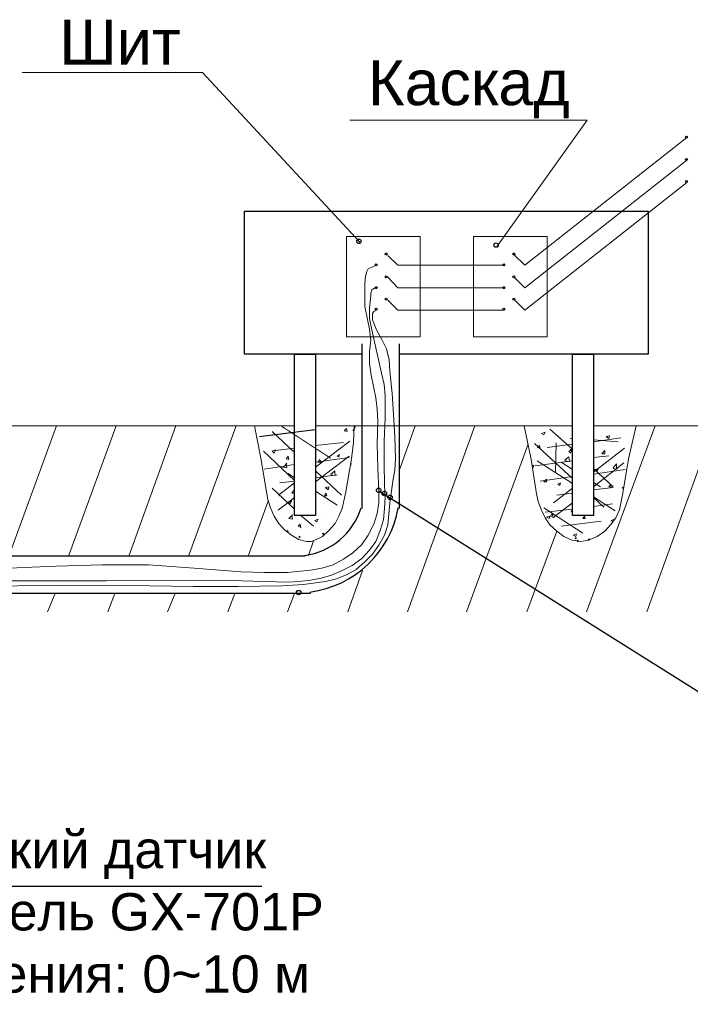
# Model space of a CAD drawing. Header units: millimetres. Extents: x -1722610 to 3896328, y -6858570 to -1329430.
# Tile 17 of 51: x 3089590 to 3094064, y -3466507 to -3459942. Entities that reach past the tile are written whole.
import ezdxf

# ---------------------------------------------------------------- set-up
doc = ezdxf.new("R2010")
doc.units = ezdxf.units.MM
doc.linetypes.add('PDF_IMPORT', pattern=[1, 0.8, -0.2])
doc.layers.get('0').update_dxf_attribs({"lineweight": 5})
doc.layers.add('PDF_Geometry', color=7, linetype='Continuous')
doc.layers.add('PDF_Solid Fills', color=7, linetype='Continuous', true_color=0xb9b9b9)
doc.styles.get("Standard").update_dxf_attribs({"font": 'arial.ttf'})

msp = doc.modelspace()

# ---------------------------------------------------------------- hatches: boundary and pattern name
at = {"layer": 'PDF_Solid Fills', "lineweight": 0, "true_color": 0x0089b7}
for points in [[(3091817.0967, -3462670.9104), (3091812.8617, -3462675.1454), (3091808.6268, -3462679.3804), (3091812.8617, -3462683.6154), (3091817.0967, -3462687.8504), (3091821.3317, -3462683.6154), (3091825.5667, -3462679.3804), (3091821.3317, -3462675.1454)], [(3091376.6576, -3463344.2741), (3091372.4226, -3463348.5091), (3091368.1876, -3463352.7441), (3091372.4226, -3463356.9791), (3091376.6576, -3463361.2141), (3091380.8926, -3463356.9791), (3091385.1276, -3463352.7441), (3091380.8926, -3463348.5091)], [(3091613.8171, -3463361.2141), (3091609.5821, -3463365.4491), (3091605.3472, -3463369.6841), (3091609.5821, -3463373.9191), (3091613.8171, -3463378.1541), (3091618.0521, -3463373.9191), (3091622.2871, -3463369.6841), (3091618.0521, -3463365.4491)], [(3091457.1224, -3463382.3891), (3091452.8874, -3463386.6241), (3091448.6525, -3463390.8591), (3091452.8874, -3463395.094), (3091457.1224, -3463399.329), (3091461.3574, -3463395.094), (3091465.5924, -3463390.8591), (3091461.3574, -3463386.6241)], [(3093299.3439, -3463390.8591), (3093295.1089, -3463395.094), (3093290.8739, -3463399.329), (3093295.1089, -3463403.564), (3093299.3439, -3463407.799), (3093303.5789, -3463403.564), (3093307.8139, -3463399.329), (3093303.5789, -3463395.094)], [(3093312.0488, -3463407.799), (3093307.8139, -3463412.034), (3093303.5789, -3463416.269), (3093307.8139, -3463420.504), (3093312.0488, -3463424.739), (3093316.2838, -3463420.504), (3093320.5188, -3463416.269), (3093316.2838, -3463412.034)], [(3093388.2787, -3463399.329), (3093384.0437, -3463403.564), (3093379.8087, -3463407.799), (3093384.0437, -3463412.034), (3093388.2787, -3463416.269), (3093392.5137, -3463412.034), (3093396.7487, -3463407.799), (3093392.5137, -3463403.564)]]:
    msp.add_hatch(color=142, dxfattribs=at).paths.add_polyline_path(points)

# ---------------------------------------------------------------- linework, layer by layer
at = {"layer": 'PDF_Geometry', "color": 7, "lineweight": 20}
msp.add_lwpolyline([(3089606.431, -3460295.08), (3090809.1687, -3460295.08), (3091859.4467, -3461425.8229)], dxfattribs=at)
at = {"layer": 'PDF_Geometry', "color": 8, "lineweight": 20, "true_color": 0x757575}
msp.add_lwpolyline([(3091791.6868, -3460612.7044), (3093375.5737, -3460612.7044), (3092774.2049, -3461451.2328)], dxfattribs=at)
at = {"layer": 'PDF_Geometry', "color": 5, "lineweight": 13}
for points in [[(3092888.5497, -3461510.5227), (3092960.5445, -3461578.2826), (3094040.4674, -3460727.0492)], [(3092888.5497, -3461658.7474), (3092960.5445, -3461730.7423), (3094040.4674, -3460879.5089)], [(3092888.5497, -3461806.9721), (3092960.5445, -3461878.967), (3094040.4674, -3461027.7336)], [(3092045.7863, -3461514.7577), (3092113.5462, -3461578.2826), (3092820.7898, -3461578.2826)], [(3091969.5564, -3461578.2826), (3091935.6765, -3461595.2225), (3091914.5016, -3461603.6925), (3091906.0316, -3461620.6325), (3091897.5616, -3461654.5124), (3091893.3266, -3461696.8623), (3091893.3266, -3461777.3272), (3091893.3266, -3461853.557), (3091922.9715, -3462006.0167), (3091931.4415, -3462078.0116), (3091922.9715, -3462154.2414), (3091922.9715, -3462234.7063), (3091935.6765, -3462310.9361), (3091965.3215, -3462463.3958), (3091973.7914, -3462539.6257), (3091978.0264, -3462615.8556), (3091973.7914, -3462772.5503), (3091978.0264, -3462929.2449), (3091986.4964, -3463085.9396), (3091986.4964, -3463162.1695), (3091973.7914, -3463234.1644), (3091952.6165, -3463306.1592), (3091914.5016, -3463378.1541), (3091872.1516, -3463441.679), (3091812.8617, -3463496.7338), (3091749.3369, -3463539.0838), (3091681.577, -3463577.1987), (3091605.3472, -3463598.3737), (3091529.1173, -3463611.0786), (3091376.6576, -3463628.0186), (3091219.9629, -3463628.0186), (3091067.5032, -3463623.7836), (3090754.1138, -3463598.3737), (3090449.1944, -3463577.1987), (3090140.04, -3463577.1987), (3089830.8856, -3463585.6687), (3089517.4962, -3463598.3737)], [(3092045.7863, -3461658.7474), (3092113.5462, -3461730.7423), (3092820.7898, -3461730.7423)], [(3091969.5564, -3461730.7423), (3091952.6165, -3461734.9773), (3091939.9115, -3461743.4472), (3091931.4415, -3461764.6222), (3091931.4415, -3461781.5622), (3091922.9715, -3461862.027), (3091922.9715, -3461934.0219), (3091939.9115, -3462010.2517), (3092003.4364, -3462298.2312), (3092020.3763, -3462374.461), (3092028.8463, -3462450.6909), (3092028.8463, -3462598.9156), (3092020.3763, -3462751.3753), (3092020.3763, -3462899.6), (3092024.6113, -3463047.8247), (3092028.8463, -3463124.0546), (3092024.6113, -3463200.2844), (3092016.1414, -3463276.5143), (3091994.9664, -3463348.5091), (3091965.3215, -3463420.504), (3091922.9715, -3463479.7939), (3091872.1516, -3463534.8488), (3091808.6268, -3463581.4337), (3091740.8669, -3463615.3136), (3091668.872, -3463644.9586), (3091601.1122, -3463666.1335), (3091529.1173, -3463678.8385), (3091452.8874, -3463687.3085), (3091376.6576, -3463691.5435), (3091224.1979, -3463687.3085), (3091071.7382, -3463683.0735), (3090766.8188, -3463678.8385), (3090169.6849, -3463683.0735), (3088971.1822, -3463683.0735)], [(3092045.7863, -3461811.2071), (3092113.5462, -3461878.967), (3092820.7898, -3461878.967)], [(3091969.5564, -3461878.967), (3091952.6165, -3461887.437), (3091944.1465, -3461900.1419), (3091944.1465, -3461942.4919), (3091956.8515, -3461976.3718), (3091969.5564, -3462010.2517), (3092003.4364, -3462069.5416), (3092037.3163, -3462137.3015), (3092054.2563, -3462209.2963), (3092058.4913, -3462285.5262), (3092075.4312, -3462433.7509), (3092083.9012, -3462573.5056), (3092092.3712, -3462721.7304), (3092096.6062, -3462869.9551), (3092092.3712, -3462946.1849), (3092079.6662, -3463018.1798), (3092058.4913, -3463166.4045), (3092045.7863, -3463310.3942), (3092024.6113, -3463378.1541), (3091986.4964, -3463445.9139), (3091944.1465, -3463505.2038), (3091893.3266, -3463556.0237), (3091834.0367, -3463606.8436), (3091774.7468, -3463640.7236), (3091702.752, -3463670.3685), (3091630.7571, -3463687.3085), (3091482.5324, -3463708.4834), (3091338.5427, -3463716.9534), (3091046.3282, -3463721.1884), (3090749.8788, -3463721.1884), (3090161.2149, -3463712.7184), (3088988.1222, -3463721.1884)]]:
    msp.add_lwpolyline(points, dxfattribs=at)
at = {"layer": 'PDF_Geometry', "lineweight": 30}
for points in [[(3091872.1516, -3462171.1814), (3091088.6782, -3462171.1814), (3091088.6782, -3461218.3083), (3093782.1329, -3461218.3083), (3093782.1329, -3462171.1814), (3092122.0162, -3462171.1814)], [(3091872.1516, -3462103.4215), (3091872.1516, -3463200.2844)], [(3092122.0162, -3462103.4215), (3092122.0162, -3463200.2844)], [(3091495.2374, -3463517.9088), (3085892.3432, -3463517.9088)], [(3091529.1173, -3463767.7733), (3085875.4032, -3463767.7733)]]:
    msp.add_lwpolyline(points, dxfattribs=at)
at = {"layer": 'PDF_Geometry', "lineweight": 9}
for points in [[(3091770.5118, -3461387.7079), (3092261.7709, -3461387.7079), (3092261.7709, -3462056.8366), (3091770.5118, -3462056.8366)], [(3092617.5102, -3461387.7079), (3093108.7692, -3461387.7079), (3093108.7692, -3462056.8366), (3092617.5102, -3462056.8366)], [(3091770.5118, -3462666.6755), (3091774.7468, -3462687.8504), (3091753.5719, -3462683.6154)], [(3093096.0643, -3462692.0854), (3093087.5943, -3462709.0254), (3093070.6543, -3462700.5554)], [(3093523.7984, -3462717.4954), (3093519.5634, -3462734.4353), (3093502.6235, -3462721.7304)], [(3091296.1927, -3462810.6652), (3091287.7228, -3462831.8401), (3091275.0178, -3462819.1352)], [(3091723.9269, -3462840.3101), (3091719.6919, -3462857.2501), (3091706.987, -3462848.7801)], [(3093057.9493, -3462781.0202), (3093062.1843, -3462797.9602), (3093045.2444, -3462793.7252)], [(3093273.9339, -3462810.6652), (3093265.4639, -3462831.8401), (3093252.759, -3462819.1352)], [(3093494.1535, -3462814.9002), (3093494.1535, -3462836.0751), (3093472.9785, -3462836.0751)], [(3091380.8926, -3462853.0151), (3091385.1276, -3462874.1901), (3091368.1876, -3462869.9551)], [(3091592.6422, -3462874.1901), (3091601.1122, -3462891.13), (3091579.9372, -3462891.13)], [(3093451.8036, -3462933.4799), (3093443.3336, -3462950.4199), (3093430.6286, -3462941.9499)], [(3093104.5343, -3463005.4748), (3093104.5343, -3463022.4148), (3093087.5943, -3463022.4148)], [(3093197.7041, -3463030.8848), (3093193.4691, -3463047.8247), (3093180.7641, -3463039.3547)], [(3091419.0075, -3463081.7047), (3091423.2425, -3463098.6446), (3091406.3025, -3463098.6446)], [(3091634.9921, -3463098.6446), (3091639.2271, -3463115.5846), (3091622.2871, -3463115.5846)], [(3091651.9321, -3463056.2947), (3091647.6971, -3463077.4697), (3091630.7571, -3463060.5297)], [(3093532.2684, -3463043.5897), (3093536.5034, -3463060.5297), (3093519.5634, -3463056.2947)], [(3091402.0675, -3463149.4645), (3091393.5976, -3463170.6395), (3091380.8926, -3463162.1695)], [(3093142.6492, -3463229.9294), (3093146.8842, -3463251.1043), (3093129.9442, -3463251.1043)], [(3091579.9372, -3463272.2793), (3091571.4672, -3463289.2193), (3091558.7622, -3463280.7493)], [(3093125.7092, -3463251.1043), (3093121.4742, -3463268.0443), (3093104.5343, -3463259.5743)], [(3093358.6338, -3463251.1043), (3093362.8688, -3463268.0443), (3093345.9288, -3463268.0443)], [(3091461.3574, -3463306.1592), (3091465.5924, -3463327.3342), (3091448.6525, -3463318.8642)], [(3093303.5789, -3463369.6841), (3093299.3439, -3463386.6241), (3093282.4039, -3463378.1541)]]:
    msp.add_lwpolyline(points, close=True, dxfattribs=at)
at = {"layer": 'PDF_Geometry', "lineweight": 30}
for points in [[(3091423.2425, -3462171.1814), (3091562.9972, -3462171.1814), (3091562.9972, -3463246.8693), (3091423.2425, -3463246.8693)], [(3093278.1689, -3462171.1814), (3093417.9236, -3462171.1814), (3093417.9236, -3463246.8693), (3093278.1689, -3463246.8693)]]:
    msp.add_lwpolyline(points, close=True, dxfattribs=at)
at = {"layer": 'PDF_Geometry', "lineweight": 9}
for points in [[(3085142.7497, -3462649.7355), (3091423.2425, -3462649.7355)], [(3091156.438, -3462649.7355), (3091198.7879, -3462865.7201), (3091236.9029, -3463090.1746), (3091245.3728, -3463140.9945), (3091262.3128, -3463196.0494), (3091287.7228, -3463251.1043), (3091317.3677, -3463297.6892), (3091355.4826, -3463344.2741), (3091402.0675, -3463378.1541), (3091452.8874, -3463407.799), (3091503.7073, -3463420.504), (3091533.3523, -3463420.504), (3091558.7622, -3463412.034), (3091609.5821, -3463386.6241), (3091651.9321, -3463348.5091), (3091694.282, -3463301.9242), (3091719.6919, -3463251.1043), (3091740.8669, -3463200.2844), (3091766.2768, -3463090.1746), (3091804.3918, -3462869.9551), (3091817.0967, -3462759.8453), (3091821.3317, -3462649.7355)], [(3091177.613, -3462649.7355), (3091177.613, -3462649.7355)], [(3091275.0178, -3462687.8504), (3091423.2425, -3462827.6051)], [(3091562.9972, -3462649.7355), (3093278.1689, -3462649.7355)], [(3091639.2271, -3462675.1454), (3091639.2271, -3462675.1454)], [(3091656.1671, -3462670.9104), (3091656.1671, -3462670.9104)], [(3091795.9218, -3462649.7355), (3091795.9218, -3462649.7355)], [(3092956.3095, -3462649.7355), (3093002.8944, -3462874.1901), (3093036.7744, -3463102.8796), (3093049.4794, -3463153.6995), (3093070.6543, -3463212.9894), (3093096.0643, -3463263.8093), (3093125.7092, -3463310.3942), (3093172.2941, -3463352.7441), (3093218.879, -3463386.6241), (3093273.9339, -3463412.034), (3093333.2238, -3463420.504), (3093384.0437, -3463412.034), (3093443.3336, -3463386.6241), (3093494.1535, -3463352.7441), (3093532.2684, -3463310.3942), (3093566.1484, -3463263.8093), (3093591.5583, -3463208.7544), (3093612.7333, -3463098.6446), (3093650.8482, -3462869.9551), (3093701.6681, -3462649.7355)], [(3093019.8344, -3462683.6154), (3093019.8344, -3462683.6154)], [(3093108.7692, -3462687.8504), (3093108.7692, -3462687.8504)], [(3093278.1689, -3462814.9002), (3093261.2289, -3462814.9002), (3093273.9339, -3462797.9602), (3093278.1689, -3462806.4302), (3093125.7092, -3462670.9104)], [(3093172.2941, -3462658.2055), (3093172.2941, -3462658.2055)], [(3093184.9991, -3462679.3804), (3093184.9991, -3462679.3804)], [(3093417.9236, -3462649.7355), (3095099.2154, -3462649.7355)], [(3093549.2084, -3462679.3804), (3093549.2084, -3462679.3804)], [(3093629.6732, -3462700.5554), (3093629.6732, -3462700.5554)], [(3091177.613, -3462734.4353), (3091177.613, -3462734.4353)], [(3091330.0727, -3462713.2604), (3091330.0727, -3462713.2604)], [(3091562.9972, -3462925.01), (3091791.6868, -3462751.3753)], [(3091562.9972, -3462781.0202), (3091749.3369, -3462759.8453)], [(3091562.9972, -3462764.0803), (3091562.9972, -3462764.0803)], [(3091634.9921, -3462772.5503), (3091634.9921, -3462772.5503)], [(3091740.8669, -3462730.2003), (3091740.8669, -3462730.2003)], [(3093278.1689, -3463001.2398), (3093024.0694, -3462768.3153)], [(3093100.2993, -3462730.2003), (3093100.2993, -3462730.2003)], [(3093108.7692, -3462793.7252), (3093278.1689, -3462772.5503)], [(3093168.0591, -3462764.0803), (3093163.8241, -3462963.1249)], [(3093278.1689, -3462738.6703), (3093261.2289, -3462734.4353)], [(3093417.9236, -3462755.6103), (3093600.0283, -3462730.2003)], [(3093583.0883, -3462755.6103), (3093417.9236, -3462742.9053)], [(3093472.9785, -3462717.4954), (3093472.9785, -3462717.4954)], [(3091215.7279, -3462819.1352), (3091423.2425, -3463013.9448)], [(3091283.4878, -3462810.6652), (3091283.4878, -3462810.6652)], [(3091296.1927, -3462814.9002), (3091423.2425, -3462797.9602)], [(3091325.8377, -3462810.6652), (3091325.8377, -3462810.6652)], [(3091757.8069, -3462831.8401), (3091757.8069, -3462831.8401)], [(3093015.5994, -3462785.2552), (3093015.5994, -3462785.2552)], [(3093032.5394, -3462802.1952), (3093032.5394, -3462802.1952)], [(3093417.9236, -3462958.8899), (3093625.4382, -3462797.9602)], [(3093468.7435, -3462819.1352), (3093468.7435, -3462819.1352)], [(3093485.6835, -3462810.6652), (3093485.6835, -3462810.6652)], [(3093667.7882, -3462781.0202), (3093667.7882, -3462781.0202)], [(3091342.7777, -3462853.0151), (3091342.7777, -3462853.0151)], [(3091342.7777, -3462925.01), (3091372.4226, -3462929.2449), (3091368.1876, -3462899.6)], [(3091351.2476, -3462925.01), (3091372.4226, -3462899.6)], [(3091562.9972, -3463022.4148), (3091787.4518, -3462853.0151)], [(3091562.9972, -3462891.13), (3091787.4518, -3462861.4851)], [(3091800.1568, -3462912.305), (3091795.9218, -3462912.305), (3091800.1568, -3462899.6)], [(3093011.3644, -3462882.66), (3093011.3644, -3462882.66)], [(3093028.3044, -3462916.54), (3093278.1689, -3462882.66)], [(3093041.0094, -3462882.66), (3093278.1689, -3463035.1197)], [(3093201.9391, -3462891.13), (3093278.1689, -3462941.9499)], [(3093227.349, -3462878.425), (3093252.759, -3462857.2501), (3093256.994, -3462886.895), (3093227.349, -3462882.66)], [(3093417.9236, -3462861.4851), (3093519.5634, -3462848.7801)], [(3093417.9236, -3463056.2947), (3093621.2033, -3462895.365)], [(3093523.7984, -3462903.835), (3093523.7984, -3462903.835)], [(3093549.2084, -3462929.2449), (3093570.3834, -3462903.835), (3093570.3834, -3462937.7149)], [(3091219.9629, -3462937.7149), (3091423.2425, -3462908.07)], [(3091219.9629, -3462963.1249), (3091219.9629, -3462963.1249)], [(3091325.8377, -3462916.54), (3091325.8377, -3462916.54)], [(3091380.8926, -3462967.3599), (3091423.2425, -3462997.0048)], [(3091562.9972, -3462950.4199), (3091736.6319, -3463111.3496)], [(3091664.637, -3462971.5949), (3091694.282, -3462950.4199)], [(3091664.637, -3462975.8299), (3091694.282, -3462980.0648), (3091690.047, -3462950.4199)], [(3091728.1619, -3462912.305), (3091728.1619, -3462912.305)], [(3091783.2168, -3462950.4199), (3091783.2168, -3462950.4199)], [(3093007.1294, -3462916.54), (3093019.8344, -3462912.305), (3093015.5994, -3462929.2449), (3093011.3644, -3462925.01)], [(3093549.2084, -3463056.2947), (3093417.9236, -3462933.4799)], [(3093417.9236, -3462971.5949), (3093629.6732, -3462941.9499)], [(3093426.3936, -3462937.7149), (3093426.3936, -3462937.7149)], [(3093549.2084, -3462933.4799), (3093578.8533, -3462937.7149)], [(3093587.3233, -3462946.1849), (3093587.3233, -3462946.1849)], [(3091317.3677, -3463111.3496), (3091423.2425, -3463030.8848)], [(3091321.6027, -3463013.9448), (3091321.6027, -3463013.9448)], [(3091325.8377, -3463030.8848), (3091423.2425, -3463018.1798)], [(3091562.9972, -3462997.0048), (3091706.987, -3462975.8299)], [(3091702.752, -3462980.0648), (3091702.752, -3462980.0648)], [(3093062.1843, -3463018.1798), (3093278.1689, -3462988.5348)], [(3093417.9236, -3463026.6498), (3093464.5086, -3463056.2947)], [(3093616.9683, -3463001.2398), (3093616.9683, -3463001.2398)], [(3091275.0178, -3463064.7647), (3091423.2425, -3463204.5194)], [(3091562.9972, -3463085.9396), (3091706.987, -3463179.1095)], [(3091626.5221, -3463068.9997), (3091626.5221, -3463068.9997)], [(3091626.5221, -3463098.6446), (3091626.5221, -3463098.6446)], [(3093125.7092, -3463052.0597), (3093125.7092, -3463052.0597)], [(3093142.6492, -3463043.5897), (3093142.6492, -3463043.5897)], [(3093151.1192, -3463162.1695), (3093278.1689, -3463064.7647)], [(3093155.3542, -3463060.5297), (3093155.3542, -3463060.5297)], [(3093172.2941, -3463111.3496), (3093278.1689, -3463098.6446)], [(3093417.9236, -3463077.4697), (3093549.2084, -3463060.5297)], [(3093616.9683, -3463068.9997), (3093608.4983, -3463060.5297), (3093621.2033, -3463056.2947)], [(3091249.6078, -3463145.2295), (3091249.6078, -3463145.2295)], [(3091313.1327, -3463212.9894), (3091423.2425, -3463128.2896)], [(3091321.6027, -3463124.0546), (3091321.6027, -3463124.0546)], [(3091385.1276, -3463166.4045), (3091385.1276, -3463166.4045)], [(3093146.8842, -3463263.8093), (3093278.1689, -3463162.1695)], [(3093197.7041, -3463115.5846), (3093197.7041, -3463115.5846)], [(3093417.9236, -3463124.0546), (3093561.9134, -3463217.2244)], [(3093485.6835, -3463191.8144), (3093417.9236, -3463128.2896)], [(3093460.2736, -3463119.8196), (3093460.2736, -3463119.8196)], [(3091622.2871, -3463170.6395), (3091622.2871, -3463170.6395)], [(3091736.6319, -3463191.8144), (3091736.6319, -3463191.8144)], [(3093087.5943, -3463196.0494), (3093345.9288, -3463365.4491)], [(3093096.0643, -3463225.6944), (3093278.1689, -3463204.5194)], [(3093248.524, -3463204.5194), (3093248.524, -3463204.5194)], [(3093278.1689, -3463225.6944), (3093269.6989, -3463221.4594), (3093278.1689, -3463212.9894)], [(3093417.9236, -3463187.5794), (3093544.9734, -3463170.6395)], [(3093456.0386, -3463217.2244), (3093456.0386, -3463217.2244)], [(3091359.7176, -3463242.6343), (3091359.7176, -3463242.6343)], [(3091406.3025, -3463246.8693), (3091410.5375, -3463272.2793), (3091385.1276, -3463268.0443), (3091410.5375, -3463242.6343)], [(3091423.2425, -3463280.7493), (3091423.2425, -3463280.7493)], [(3091461.3574, -3463293.4542), (3091461.3574, -3463293.4542)], [(3091465.5924, -3463246.8693), (3091550.2923, -3463318.8642)], [(3091579.9372, -3463289.2193), (3091579.9372, -3463289.2193)], [(3091618.0521, -3463272.2793), (3091618.0521, -3463272.2793)], [(3093138.4142, -3463255.3393), (3093138.4142, -3463255.3393)], [(3093201.9391, -3463318.8642), (3093468.7435, -3463284.9843)], [(3093307.8139, -3463246.8693), (3093307.8139, -3463246.8693)], [(3093468.7435, -3463251.1043), (3093468.7435, -3463251.1043)], [(3093549.2084, -3463289.2193), (3093536.5034, -3463280.7493), (3093557.6784, -3463272.2793), (3093553.4434, -3463284.9843)], [(3091469.8274, -3463335.8042), (3091469.8274, -3463335.8042)], [(3091656.1671, -3463306.1592), (3091656.1671, -3463306.1592)], [(3093184.9991, -3463356.9791), (3093184.9991, -3463356.9791)], [(3093295.1089, -3463344.2741), (3093295.1089, -3463344.2741)], [(3093451.8036, -3463318.8642), (3093451.8036, -3463318.8642)]]:
    msp.add_lwpolyline(points, dxfattribs=at)
at = {"layer": 'PDF_Geometry', "color": 33, "lineweight": 0, "true_color": 0xdda46e}
for points in [[(3089517.4962, -3463517.9088), (3089835.1206, -3462649.7355)], [(3089915.5854, -3463517.9088), (3090233.2098, -3462649.7355)], [(3090317.9096, -3463517.9088), (3090631.299, -3462649.7355)], [(3090715.9989, -3463517.9088), (3091033.6233, -3462649.7355)], [(3091821.3317, -3462675.1454), (3091829.8017, -3462649.7355)], [(3092122.0162, -3462950.4199), (3092227.8909, -3462649.7355)], [(3092177.071, -3463890.5881), (3092625.9802, -3462649.7355)], [(3093371.3387, -3463890.5881), (3093828.7178, -3462649.7355)], [(3093773.663, -3463890.5881), (3094222.5721, -3462649.7355)], [(3092570.9253, -3463890.5881), (3092981.7195, -3462772.5503)], [(3091114.0881, -3463517.9088), (3091249.6078, -3463145.2295)], [(3092973.2495, -3463890.5881), (3093172.2941, -3463352.7441)], [(3091516.4123, -3463513.6738), (3091550.2923, -3463416.269)], [(3091778.9818, -3463890.5881), (3091876.3866, -3463615.3136)], [(3089775.8307, -3463890.5881), (3089826.6506, -3463767.7733)], [(3090178.1549, -3463890.5881), (3090224.7398, -3463767.7733)], [(3090576.2441, -3463890.5881), (3090627.064, -3463767.7733)], [(3090978.5684, -3463890.5881), (3091025.1533, -3463767.7733)], [(3091376.6576, -3463890.5881), (3091423.2425, -3463767.7733)]]:
    msp.add_lwpolyline(points, dxfattribs=at)
at = {"layer": 'PDF_Geometry', "linetype": 'PDF_IMPORT', "lineweight": 9}
for points in [[(3091190.318, -3462721.7304), (3091562.9972, -3462675.1454)], [(3091338.5427, -3462653.9705), (3091664.637, -3462865.7201)]]:
    msp.add_lwpolyline(points, dxfattribs=at)
at = {"layer": 'PDF_Geometry', "color": 7, "lineweight": 25}
for points in [[(3098293.734, -3464534.3068), (3094294.5669, -3464534.3068), (3091986.4964, -3463085.9396)], [(3091206.0105, -3465722.0581), (3086601.2151, -3465722.0581), (3084998.8541, -3463956.2399)]]:
    msp.add_lwpolyline(points, dxfattribs=at)
at = {"layer": 'PDF_Geometry', "lineweight": 25}
for centre, radius in [((3094038.3313, -3460724.9504), 6.3712), ((3094038.3313, -3460873.1751), 6.3712), ((3094038.3313, -3461021.3998), 6.3712), ((3091853.096, -3461419.4685), 14.8206), ((3092767.8542, -3461444.8785), 14.8206), ((3092035.2028, -3461504.1662), 6.3485), ((3092886.4362, -3461504.1662), 6.3485), ((3091967.443, -3461576.161), 6.3485), ((3092818.6763, -3461576.161), 6.3485), ((3092035.2028, -3461656.6259), 6.3485), ((3092886.4362, -3461656.6259), 6.3485), ((3091967.443, -3461728.6207), 6.3485), ((3092818.6988, -3461728.5983), 6.3261), ((3092035.2028, -3461804.8506), 6.3485), ((3092886.4362, -3461804.8506), 6.3485), ((3091967.4203, -3461872.6331), 6.3712), ((3092818.6763, -3461872.6105), 6.3485), ((3091984.3807, -3463079.5853), 14.8206), ((3092022.4957, -3463100.7603), 14.8206), ((3092060.6106, -3463126.1702), 14.8206), ((3091450.7718, -3463761.419), 14.8206)]:
    msp.add_circle(centre, radius, dxfattribs=at)
at = {"layer": 'PDF_Geometry', "lineweight": 30}
for centre, radius, start, end in [((3091429.5583, -3463058.3819), 459.5414, 277.73272322, 342.44790872), ((3091438.0228, -3463075.3044), 688.2501, 277.2857941, 349.9436141)]:
    msp.add_arc(centre, radius, start, end, dxfattribs=at)

# ---------------------------------------------------------------- texts
at = {"char_height": 300, "width": 14144.909975, "attachment_point": 1}
for s, insert in [('Шит', (3089853.4035, -3459942.0162)), ('Каскад', (3091912.817, -3460211.9747))]:
    msp.add_mtext(s, dxfattribs=dict(at, insert=insert))
at = {"color": 1, "insert": (3086737.4459, -3465350.3851), "char_height": 248.82328, "attachment_point": 1}
msp.add_mtext_dynamic_manual_height_columns('\\pxqc;{\\C7;Гидростатический датчик уровня воды модель GX-701P Диапазон измерения: 0~10 м}', width=4875.0204, gutter_width=2571.2022, heights=[0], dxfattribs=at)

doc.saveas('drawing.dxf')
